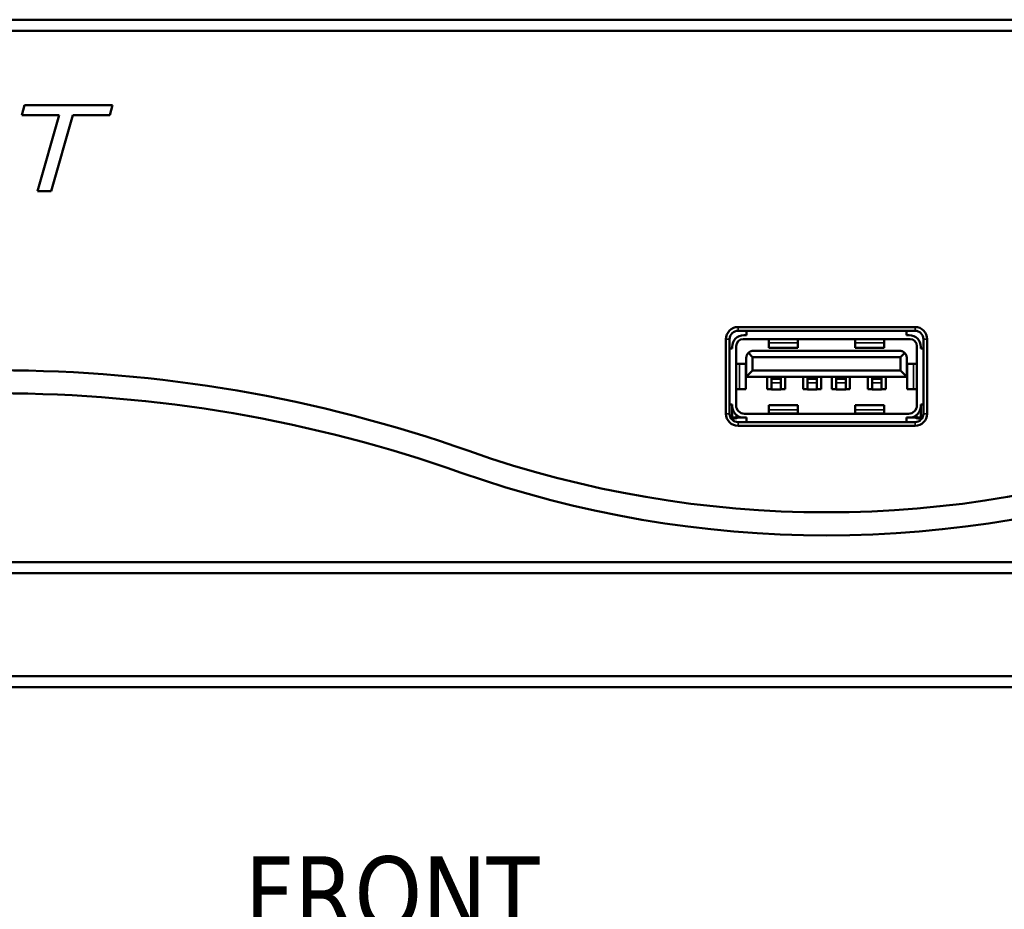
# Model space of a CAD drawing. Header units: inches. Extents: x 1.3 to 22.7, y 0.2 to 18.2.
# Tile 43 of 65: x 17.3 to 19.5, y 1.5 to 3.5. Entities that reach past the tile are written whole.
import ezdxf

# ---------------------------------------------------------------- set-up
doc = ezdxf.new("R2010")
doc.units = ezdxf.units.IN
doc.header["$LTSCALE"] = 0.833333
doc.header["$MEASUREMENT"] = 0
for name, color, linetype, lineweight in [('Symbol (ANSI)', 7, 'Continuous', 25), ('Visible (ANSI)', 7, 'Continuous', 50), ('Visible Narrow (ANSI)', 7, 'Continuous', 35)]:
    doc.layers.add(name, color=color, linetype=linetype, lineweight=lineweight)
doc.styles.add('Label Text (ANSI)', font='tahoma.ttf')

msp = doc.modelspace()

# ---------------------------------------------------------------- linework, layer by layer
at = {"layer": 'Visible (ANSI)'}
for p, q in [((20.94052, 3.51761), (15.32219, 3.51761)), ((15.32219, 3.49261), (20.94052, 3.49261)), ((17.29085, 3.32289), (17.28476, 3.30044)), ((17.4914, 3.32289), (17.29085, 3.32289)), ((17.48532, 3.30044), (17.4914, 3.32289)), ((17.28476, 3.30044), (17.36951, 3.30044)), ((17.36951, 3.30044), (17.32002, 3.12695)), ((17.35096, 3.12695), (17.40047, 3.30044)), ((17.40047, 3.30044), (17.48532, 3.30044)), ((17.32002, 3.12695), (17.35096, 3.12695)), ((19.32018, 2.81726), (18.91685, 2.81726)), ((18.91685, 2.80893), (19.32018, 2.80893)), ((18.9361, 2.80893), (18.9361, 2.79859)), ((19.30093, 2.79859), (19.30093, 2.80893)), ((18.88935, 2.78976), (18.88935, 2.61976)), ((18.89768, 2.61976), (18.89768, 2.78976)), ((19.3088, 2.78973), (18.92823, 2.78973)), ((18.92987, 2.79859), (18.9361, 2.79859)), ((18.98728, 2.78973), (18.98728, 2.78962)), ((18.98728, 2.78962), (18.98728, 2.78113)), ((19.0529, 2.78962), (18.98728, 2.78962)), ((19.0529, 2.78973), (19.0529, 2.78962)), ((19.0529, 2.78962), (19.0529, 2.78113)), ((19.18413, 2.78973), (19.18413, 2.78962)), ((19.18413, 2.78962), (19.18413, 2.78113)), ((19.24975, 2.78962), (19.18413, 2.78962)), ((19.24975, 2.78973), (19.24975, 2.78962)), ((19.24975, 2.78962), (19.24975, 2.78113)), ((19.30093, 2.79859), (19.30716, 2.79859)), ((19.33935, 2.78976), (19.33935, 2.61976)), ((19.34768, 2.61976), (19.34768, 2.78976)), ((18.90362, 2.76857), (18.89768, 2.76857)), ((18.90362, 2.77235), (18.90362, 2.76857)), ((18.91248, 2.77399), (18.91248, 2.63864)), ((18.95201, 2.76316), (19.28502, 2.76316)), ((18.98728, 2.77005), (18.98728, 2.78113)), ((19.0529, 2.77005), (18.98728, 2.77005)), ((19.0529, 2.77005), (19.0529, 2.78113)), ((19.18413, 2.77005), (19.18413, 2.78113)), ((19.24975, 2.77005), (19.18413, 2.77005)), ((19.24975, 2.77005), (19.24975, 2.78113)), ((19.32455, 2.63864), (19.32455, 2.77399)), ((19.33341, 2.77235), (19.33341, 2.76857)), ((19.33935, 2.76857), (19.33341, 2.76857)), ((18.93561, 2.7041), (18.93561, 2.74675)), ((18.94982, 2.74895), (18.94041, 2.75835)), ((18.94982, 2.74895), (18.94982, 2.71831)), ((19.28722, 2.74895), (18.94982, 2.74895)), ((19.29662, 2.75835), (19.28722, 2.74895)), ((19.28722, 2.71831), (19.28722, 2.74895)), ((19.30142, 2.74675), (19.30142, 2.7041)), ((18.91248, 2.73347), (18.91249, 2.73347)), ((18.91249, 2.73347), (18.91991, 2.73347)), ((18.91249, 2.73347), (18.91249, 2.67605)), ((18.93446, 2.73347), (18.91991, 2.73347)), ((18.93446, 2.73347), (18.93446, 2.67605)), ((18.94982, 2.71831), (18.93561, 2.7041)), ((18.94982, 2.71831), (19.28722, 2.71831)), ((19.30142, 2.7041), (19.28722, 2.71831)), ((19.31712, 2.73347), (19.30257, 2.73347)), ((19.30257, 2.73347), (19.30257, 2.67605)), ((19.31712, 2.73347), (19.32455, 2.73347)), ((19.32455, 2.73347), (19.32455, 2.73347)), ((19.32455, 2.73347), (19.32455, 2.67605)), ((19.30142, 2.7041), (18.93561, 2.7041)), ((18.98318, 2.7041), (18.98318, 2.67556)), ((18.99286, 2.7041), (18.99286, 2.69944)), ((18.99286, 2.69944), (18.99286, 2.68991)), ((19.01451, 2.69944), (18.99286, 2.69944)), ((19.01451, 2.7041), (19.01451, 2.69944)), ((19.01451, 2.69944), (19.01451, 2.68991)), ((19.02419, 2.67556), (19.02419, 2.7041)), ((19.0652, 2.7041), (19.0652, 2.67556)), ((19.07488, 2.7041), (19.07488, 2.69944)), ((19.07488, 2.69944), (19.07488, 2.68991)), ((19.09653, 2.69944), (19.07488, 2.69944)), ((19.09653, 2.7041), (19.09653, 2.69944)), ((19.09653, 2.69944), (19.09653, 2.68991)), ((19.10621, 2.67556), (19.10621, 2.7041)), ((19.13082, 2.7041), (19.13082, 2.67556)), ((19.1405, 2.7041), (19.1405, 2.69944)), ((19.1405, 2.69944), (19.1405, 2.68991)), ((19.16215, 2.69944), (19.1405, 2.69944)), ((19.16215, 2.7041), (19.16215, 2.69944)), ((19.16215, 2.69944), (19.16215, 2.68991)), ((19.17183, 2.67556), (19.17183, 2.7041)), ((19.21284, 2.7041), (19.21284, 2.67556)), ((19.22252, 2.7041), (19.22252, 2.69944)), ((19.22252, 2.69944), (19.22252, 2.68991)), ((19.24417, 2.69944), (19.22252, 2.69944)), ((19.24417, 2.7041), (19.24417, 2.69944)), ((19.24417, 2.69944), (19.24417, 2.68991)), ((19.25385, 2.67556), (19.25385, 2.7041)), ((18.91248, 2.67605), (18.91249, 2.67605)), ((18.91249, 2.67605), (18.91991, 2.67605)), ((18.93446, 2.67605), (18.91991, 2.67605)), ((18.98318, 2.67556), (18.99286, 2.67556)), ((18.99286, 2.67458), (18.99286, 2.68991)), ((19.01451, 2.67458), (18.99286, 2.67458)), ((19.01451, 2.67458), (19.01451, 2.68991)), ((19.01451, 2.67556), (19.02419, 2.67556)), ((19.0652, 2.67556), (19.07488, 2.67556)), ((19.07488, 2.67458), (19.07488, 2.68991)), ((19.09653, 2.67458), (19.07488, 2.67458)), ((19.09653, 2.67458), (19.09653, 2.68991)), ((19.09653, 2.67556), (19.10621, 2.67556)), ((19.13082, 2.67556), (19.1405, 2.67556)), ((19.1405, 2.67458), (19.1405, 2.68991)), ((19.16215, 2.67458), (19.1405, 2.67458)), ((19.16215, 2.67458), (19.16215, 2.68991)), ((19.16215, 2.67556), (19.17183, 2.67556)), ((19.21284, 2.67556), (19.22252, 2.67556)), ((19.22252, 2.67458), (19.22252, 2.68991)), ((19.24417, 2.67458), (19.22252, 2.67458)), ((19.24417, 2.67458), (19.24417, 2.68991)), ((19.24417, 2.67556), (19.25385, 2.67556)), ((19.31712, 2.67605), (19.30257, 2.67605)), ((19.31712, 2.67605), (19.32455, 2.67605)), ((19.32455, 2.67605), (19.32455, 2.67605)), ((18.89768, 2.64095), (18.90362, 2.64095)), ((18.90361, 2.61174), (18.90361, 2.64095)), ((18.90362, 2.64095), (18.90362, 2.63717)), ((18.90362, 2.63717), (18.90362, 2.61093)), ((18.98728, 2.62839), (18.98728, 2.63947)), ((19.0529, 2.63947), (18.98728, 2.63947)), ((18.98728, 2.62839), (18.98728, 2.6199)), ((19.0529, 2.62839), (19.0529, 2.63947)), ((19.0529, 2.62839), (19.0529, 2.6199)), ((19.18413, 2.62839), (19.18413, 2.63947)), ((19.24975, 2.63947), (19.18413, 2.63947)), ((19.18413, 2.62839), (19.18413, 2.6199)), ((19.24975, 2.62839), (19.24975, 2.63947)), ((19.24975, 2.62839), (19.24975, 2.6199)), ((19.33341, 2.64095), (19.33341, 2.63717)), ((19.33341, 2.64095), (19.33935, 2.64095)), ((19.33341, 2.63717), (19.33341, 2.61093)), ((18.90362, 2.61174), (18.90361, 2.61174)), ((18.90362, 2.61093), (18.91346, 2.61093)), ((18.91346, 2.61669), (18.91346, 2.61093)), ((18.91363, 2.61093), (18.91363, 2.61656)), ((18.91363, 2.61093), (18.92987, 2.61093)), ((18.92987, 2.61093), (18.9361, 2.61093)), ((18.93133, 2.61979), (19.3057, 2.61979)), ((18.9361, 2.61093), (18.9361, 2.60059)), ((18.98728, 2.6199), (18.98728, 2.61979)), ((19.0529, 2.6199), (18.98728, 2.6199)), ((19.0529, 2.6199), (19.0529, 2.61979)), ((19.18413, 2.6199), (19.18413, 2.61979)), ((19.24975, 2.6199), (19.18413, 2.6199)), ((19.24975, 2.6199), (19.24975, 2.61979)), ((19.30093, 2.61093), (19.30716, 2.61093)), ((19.30093, 2.60059), (19.30093, 2.61093)), ((19.30716, 2.61093), (19.3234, 2.61093)), ((19.3234, 2.61656), (19.3234, 2.61093)), ((19.32357, 2.61669), (19.32357, 2.61093)), ((19.32357, 2.61093), (19.33341, 2.61093)), ((19.33341, 2.61076), (19.33252, 2.61093)), ((19.33341, 2.61093), (19.33341, 2.61076)), ((19.32018, 2.60059), (18.91685, 2.60059)), ((18.91685, 2.59226), (19.32018, 2.59226)), ((20.94052, 2.28178), (15.32219, 2.28178)), ((15.32219, 2.25678), (20.94052, 2.25678)), ((15.32219, 2.02178), (20.94052, 2.02178)), ((20.94052, 1.99678), (15.32219, 1.99678))]:
    msp.add_line(p, q, dxfattribs=at)
for centre, radius, start, end in [((18.91685, 2.78976), 0.0275, 90, 180), ((18.91685, 2.78976), 0.01917, 90, 180), ((19.32018, 2.78976), 0.0275, 0, 90), ((19.32018, 2.78976), 0.01917, 0, 90), ((18.92987, 2.77235), 0.02625, 90, 180), ((18.92823, 2.77399), 0.01575, 90, 180), ((19.30716, 2.77235), 0.02625, 0, 90), ((19.3088, 2.77399), 0.01575, 0, 90), ((17.23101, -0.50045), 3.21917, 70.54184, 90), ((17.23101, -0.50045), 3.16667, 70.54184, 90), ((18.92987, 2.63717), 0.02625, 180, 270), ((18.93133, 2.63864), 0.01885, 180, 270), ((19.3057, 2.63864), 0.01885, 270, 0), ((19.30716, 2.63717), 0.02625, 270, 0), ((18.91685, 2.61976), 0.0275, 180, 270), ((18.91685, 2.61976), 0.01917, 180, 270), ((18.90296, 2.64603), 0.03792, 267.94662, 292.20376), ((19.33407, 2.64603), 0.03792, 247.79624, 272.05338), ((19.32018, 2.61976), 0.01917, 270, 0), ((19.32018, 2.61976), 0.0275, 270, 0), ((19.11868, 4.84256), 2.4475, 250.54184, 289.45816), ((19.11868, 4.84256), 2.5, 250.54184, 289.45816)]:
    msp.add_arc(centre, radius, start, end, dxfattribs=at)
for points, weights in [([(18.95201, 2.76316), (18.9476, 2.76316), (18.94353, 2.76147), (18.94041, 2.75835)], [1, 0.949253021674, 0.949253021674, 1]), ([(19.29662, 2.75835), (19.2935, 2.76147), (19.28943, 2.76316), (19.28502, 2.76316)], [1, 0.949253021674, 0.949253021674, 1]), ([(18.94041, 2.75835), (18.9373, 2.75524), (18.93561, 2.75116), (18.93561, 2.74675)], [1, 0.949253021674, 0.949253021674, 1]), ([(19.30142, 2.74675), (19.30142, 2.75116), (19.29974, 2.75524), (19.29662, 2.75835)], [1, 0.949253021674, 0.949253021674, 1]), ([(18.89871, 2.61356), (18.90177, 2.6133), (18.90344, 2.61268), (18.90361, 2.61174)], [0.991709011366, 0.970362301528, 0.971697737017, 0.995715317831]), ([(19.33341, 2.61158), (19.33341, 2.6126), (19.33508, 2.61328), (19.33832, 2.61356)], [1, 0.971920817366, 0.969157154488, 0.991709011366])]:
    msp.add_rational_spline(points, weights, degree=3, dxfattribs=at)
at = {"layer": 'Visible Narrow (ANSI)'}
for p, q in [((18.91685, 2.81726), (18.91685, 2.80893)), ((19.32018, 2.80893), (19.32018, 2.81726)), ((18.89768, 2.78976), (18.88935, 2.78976)), ((19.33935, 2.78976), (19.34768, 2.78976)), ((19.0529, 2.78113), (18.98728, 2.78113)), ((19.24975, 2.78113), (19.18413, 2.78113)), ((18.91991, 2.73347), (18.91991, 2.67605)), ((19.31712, 2.73347), (19.31712, 2.67605)), ((19.01451, 2.68991), (18.99286, 2.68991)), ((19.09653, 2.68991), (19.07488, 2.68991)), ((19.16215, 2.68991), (19.1405, 2.68991)), ((19.24417, 2.68991), (19.22252, 2.68991)), ((19.0529, 2.62839), (18.98728, 2.62839)), ((19.24975, 2.62839), (19.18413, 2.62839)), ((18.89768, 2.61976), (18.88935, 2.61976)), ((19.33935, 2.61976), (19.34768, 2.61976)), ((18.91685, 2.60059), (18.91685, 2.59226)), ((19.32018, 2.60059), (19.32018, 2.59226))]:
    msp.add_line(p, q, dxfattribs=at)

# ---------------------------------------------------------------- texts
at = {"layer": 'Symbol (ANSI)', "insert": (17.79254, 1.44133), "char_height": 0.166667, "attachment_point": 7, "line_spacing_factor": 3.242382, "style": 'Label Text (ANSI)'}
msp.add_mtext('FRONT', dxfattribs=at)

doc.saveas('drawing.dxf')
